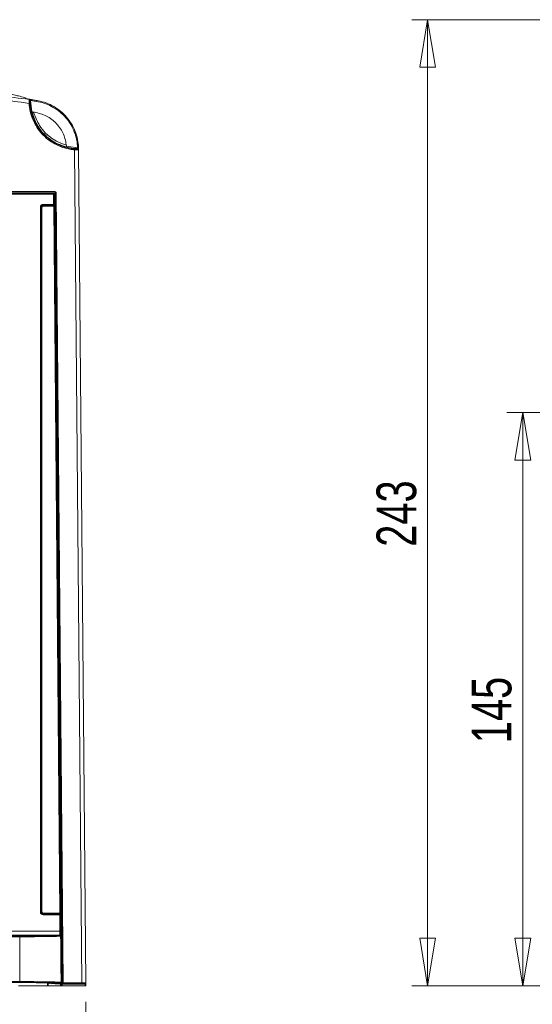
# Model space of a CAD drawing. Header units: millimetres. Extents: x 0 to 2100, y 0 to 1485.
# Tile 29 of 118: x 549 to 711, y 251 to 561. Entities that reach past the tile are written whole.
import ezdxf

# ---------------------------------------------------------------- set-up
doc = ezdxf.new("R2010")
doc.units = ezdxf.units.MM
doc.header["$LTSCALE"] = 5
doc.styles.add('SLDTEXTSTYLE1', font='TXT', dxfattribs={"width": 0.75})
doc.dimstyles.new('SLDDIMSTYLE0', dxfattribs={"dimtxt": 12.5, "dimasz": 15, "dimexe": 0, "dimexo": 0.0625, "dimgap": 3.125, "dimtad": 1, "dimdec": 0, "dimlfac": 0.8, "dimrnd": 1e-09, "dimzin": 12, "dimdsep": 46, "dimtxsty": 'SLDTEXTSTYLE1', "dimblk1": 'CLOSED', "dimblk2": 'CLOSED', "dimsah": 1, "dimcen": 0.09, "dimadec": 0, "dimazin": 3, "dimtfac": 1, "dimtofl": 0, "dimtmove": 0, "dimatfit": 3, "dimldrblk": 'CLOSED', "dimfxl": 0, "dimfrac": 2, "dimtolj": 1, "dimtzin": 12, "dimarcsym": 0})

# ---------------------------------------------------------------- blocks, each defined once
blk = doc.blocks.new('_CLOSED')
at = {"color": 0, "linetype": 'ByBlock', "lineweight": -2}
for p, q in [((-1, 0.166667), (0, 0)), ((-1, 0.166667), (-1, -0.166667)), ((0, 0), (-1, -0.166667)), ((0, 0), (-1, 0))]:
    blk.add_line(p, q, dxfattribs=at)
blk = doc.blocks.new('_D_5')
at = {"color": 7, "linetype": 'Continuous', "lineweight": 0}
for p, q in [((299.99, 252.05), (299.99, 191.39)), ((569.99, 252.05), (569.99, 191.39)), ((299.99, 196.39), (569.99, 196.39))]:
    blk.add_line(p, q, dxfattribs=at)
at = {"color": 7, "linetype": 'Continuous', "lineweight": 0, "xscale": 15, "yscale": 15, "rotation": 180.0000000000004}
blk.add_blockref('_CLOSED', (299.99, 196.39, -23.72), dxfattribs=at)
at = {"color": 7, "linetype": 'Continuous', "lineweight": 0, "xscale": 15, "yscale": 15}
blk.add_blockref('_CLOSED', (569.99, 196.39, -23.72), dxfattribs=at)
at = {"color": 7, "linetype": 'Continuous', "lineweight": 0, "insert": (421.13, 212.5), "char_height": 12.5, "attachment_point": 1, "style": 'SLDTEXTSTYLE1'}
blk.add_mtext('216', dxfattribs=at)
blk = doc.blocks.new('_D_14')
at = {"color": 7, "linetype": 'Continuous', "lineweight": 0}
for p, q in [((795.19, 437.68), (702.69, 437.68)), ((707.69, 257.05), (707.69, 437.68)), ((829.75, 257.05), (702.69, 257.05))]:
    blk.add_line(p, q, dxfattribs=at)
at = {"color": 7, "linetype": 'Continuous', "lineweight": 0, "xscale": 15, "yscale": 15}
for p, rotation in [((707.69, 437.68), 90.00000000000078), ((707.69, 257.05), 270.0000000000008)]:
    blk.add_blockref('_CLOSED', p, dxfattribs=dict(at, rotation=rotation))
at = {"color": 7, "linetype": 'Continuous', "lineweight": 0, "insert": (691.58, 333.51), "char_height": 12.5, "attachment_point": 1, "rotation": 90, "style": 'SLDTEXTSTYLE1'}
blk.add_mtext('145', dxfattribs=at)
blk = doc.blocks.new('_D_15')
at = {"color": 7, "linetype": 'Continuous', "lineweight": 0}
for p, q in [((1198.27, 561.43), (672.69, 561.43)), ((677.69, 257.05), (677.69, 561.43)), ((829.75, 257.05), (672.69, 257.05))]:
    blk.add_line(p, q, dxfattribs=at)
at = {"color": 7, "linetype": 'Continuous', "lineweight": 0, "xscale": 15, "yscale": 15}
for p, rotation in [((677.69, 561.43), 90.00000000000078), ((677.69, 257.05), 270.0000000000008)]:
    blk.add_blockref('_CLOSED', p, dxfattribs=dict(at, rotation=rotation))
at = {"color": 7, "linetype": 'Continuous', "lineweight": 0, "insert": (661.58, 395.39), "char_height": 12.5, "attachment_point": 1, "rotation": 90, "style": 'SLDTEXTSTYLE1'}
blk.add_mtext('243', dxfattribs=at)

msp = doc.modelspace()

# ---------------------------------------------------------------- linework, layer by layer
at = {"color": 7, "linetype": 'Continuous', "lineweight": 15}
for p, q in [((552.15, 536.43), (551.05, 536.597)), ((552.525, 535.957), (552.525, 535.997)), ((552.525, 535.957), (552.956, 532.409)), ((554.269, 535.708), (552.525, 535.957)), ((552.956, 532.409), (552.985, 532.405)), ((563.901, 521.592), (567.387, 521.103)), ((567.597, 522.192), (567.683, 521.194)), ((567.647, 521.79), (567.62, 522.088)), ((567.683, 521.192), (567.683, 521.2)), ((568.739, 257.981), (566.448, 520.427)), ((567.699, 520.393), (569.989, 257.981)), ((559.793, 506.479), (545.055, 506.479)), ((545.529, 506.727), (559.793, 506.727)), ((545.844, 507.356), (560.023, 507.356)), ((560.023, 507.053), (545.844, 507.053)), ((559.793, 506.479), (559.793, 506.727)), ((559.793, 506.727), (559.843, 506.727)), ((559.821, 503.257), (559.793, 506.479)), ((560.342, 506.727), (559.843, 506.727)), ((560.023, 507.053), (560.023, 507.356)), ((560.043, 506.479), (560.071, 503.257)), ((560.093, 506.479), (560.043, 506.479)), ((560.137, 498.776), (560.093, 506.479)), ((562.494, 257.976), (560.323, 506.756)), ((560.623, 506.761), (562.794, 257.981)), ((556.521, 503.257), (559.821, 503.257)), ((556.521, 503.005), (556.521, 503.257)), ((559.821, 503.005), (556.521, 503.005)), ((556.521, 503.005), (556.533, 502.981)), ((556.533, 502.981), (559.833, 502.981)), ((556.533, 502.981), (556.533, 502.729)), ((559.842, 502.729), (556.533, 502.729)), ((559.821, 503.005), (559.821, 503.257)), ((559.833, 502.981), (559.821, 503.005)), ((561.786, 279.966), (559.842, 502.729)), ((560.071, 503.257), (560.083, 503.233)), ((560.092, 502.729), (562.036, 279.967)), ((555.646, 280.346), (555.646, 502.382)), ((555.896, 502.38), (555.896, 280.344)), ((555.908, 502.356), (555.896, 502.38)), ((555.908, 280.344), (555.908, 502.356)), ((556.158, 502.354), (556.158, 280.341)), ((562.252, 258.037), (560.16, 495.568)), ((555.896, 280.344), (555.908, 280.344)), ((556.521, 279.719), (561.774, 279.719)), ((556.521, 279.719), (556.521, 279.471)), ((561.774, 279.471), (556.521, 279.471)), ((556.533, 279.966), (561.786, 279.966)), ((556.533, 279.966), (556.533, 279.719)), ((561.774, 279.719), (561.774, 279.471)), ((561.774, 279.719), (561.786, 279.719)), ((561.819, 274.3), (561.774, 279.471)), ((562.024, 279.471), (562.069, 274.3)), ((562.036, 279.471), (562.024, 279.471)), ((308.158, 274.3), (561.819, 274.3)), ((561.819, 273.061), (308.158, 273.061)), ((561.787, 272.995), (561.819, 273.061)), ((511.864, 272.797), (549.127, 272.797)), ((549.127, 272.549), (511.864, 272.549)), ((549.127, 272.797), (549.127, 272.549)), ((549.127, 272.549), (549.127, 258.408)), ((562.069, 272.813), (562.037, 272.747)), ((562.037, 272.747), (562.037, 272.747)), ((511.864, 258.408), (549.127, 258.408)), ((549.127, 258.156), (511.864, 258.156)), ((511.864, 258.095), (549.127, 258.095)), ((549.127, 258.408), (549.127, 258.156)), ((557.864, 257.053), (557.855, 257.991)), ((558.493, 257.933), (558.574, 257.774)), ((560.009, 257.764), (559.199, 257.764)), ((560.449, 257.76), (561.975, 257.734)), ((562.002, 257.784), (561.915, 257.956)), ((562.163, 257.721), (562.16, 257.726)), ((562.163, 257.721), (562.641, 257.721)), ((562.165, 258.208), (562.165, 258.208)), ((562.165, 258.208), (562.252, 258.037)), ((562.235, 257.721), (562.258, 257.053)), ((562.49, 257.576), (562.478, 257.751)), ((562.49, 257.576), (562.508, 257.053)), ((569.734, 257.576), (562.49, 257.576)), ((562.794, 257.678), (562.794, 257.981)), ((562.794, 257.981), (568.739, 257.981)), ((568.739, 257.678), (562.794, 257.678)), ((568.739, 257.678), (568.739, 257.981)), ((569.689, 257.678), (568.739, 257.678)), ((569.739, 257.053), (569.734, 257.576)), ((569.981, 257.911), (569.984, 257.576)), ((569.984, 257.576), (569.989, 257.053)), ((548.801, 257.053), (557.864, 257.053)), ((558.114, 257.053), (557.864, 257.053)), ((562.008, 257.053), (558.114, 257.053)), ((562.258, 257.053), (562.008, 257.053)), ((562.508, 257.053), (562.258, 257.053)), ((569.739, 257.053), (562.508, 257.053)), ((569.989, 257.053), (569.739, 257.053))]:
    msp.add_line(p, q, dxfattribs=at)
at = {"color": 8, "linetype": 'Continuous', "lineweight": 15}
for p, q in [((553.632, 532.011), (553.056, 532.094)), ((560.375, 500.79), (560.387, 498.693)), ((558.105, 257.978), (558.114, 257.053)), ((562.008, 257.053), (561.985, 257.734)), ((569.734, 257.576), (569.734, 257.682))]:
    msp.add_line(p, q, dxfattribs=at)
at = {"color": 7, "linetype": 'Continuous', "lineweight": 15, "flags": 128}
for points in [[(553.21, 536.163), (554.425, 535.985), (554.425, 535.985), (554.425, 535.985)], [(554.312, 536.002), (554.333, 535.999), (554.35, 535.997)], [(560.137, 498.776), (560.142, 498.76), (560.157, 498.744), (560.18, 498.73), (560.211, 498.717), (560.249, 498.707), (560.292, 498.699), (560.339, 498.695), (560.387, 498.693)]]:
    msp.add_lwpolyline(points, dxfattribs=at)
at = {"color": 7, "linetype": 'Continuous', "lineweight": 15}
for centre, radius, start, end in [((552.693, 526.379), 8.705, 91.98896, 93.9626), ((552.078, 536.014), 0.3, 359.96832, 82.08041), ((612.974, 527.286), 59.306, 171.54871, 171.83604), ((567.774, 512.513), 8.599, 90.58307, 92.58157), ((567.387, 521.179), 0.297, 2.89255, 89.44799), ((567.384, 521.17), 0.3, 2.37978, 29.90144), ((673.004, 511.969), 106.89, 175.30215, 175.46155), ((567.398, 520.507), 0.3, 0.58472, 88.99249), ((567.399, 520.39), 0.3, 0.50813, 88.91789), ((559.793, 506.477), 0.25, 0.50322, 89.99894), ((559.918, 499.171), 7.309, 89.02445, 90.98416), ((559.843, 506.477), 0.25, 0.50322, 89.99894), ((560.023, 506.756), 0.6, 0.5, 90), ((560.023, 506.753), 0.3, 0.5, 90), ((560.623, 498.163), 8.598, 90.00018, 91.99967), ((559.946, 495.949), 7.309, 89.02445, 90.98416), ((559.821, 503.255), 0.25, 270.007, 0.4908), ((559.833, 503.231), 0.25, 270.007, 0.4908), ((559.967, 495.421), 7.309, 89.02445, 90.98416), ((555.707, 495.072), 7.311, 88.52467, 90.48406), ((556.096, 509.665), 7.311, 268.52467, 270.48406), ((555.707, 273.035), 7.311, 88.52467, 90.48406), ((556.096, 287.652), 7.311, 268.52467, 270.48406), ((561.774, 279.469), 0.25, 0.50322, 89.99894), ((561.899, 272.163), 7.309, 89.02445, 90.98416), ((561.911, 272.659), 7.309, 89.02445, 90.98416), ((561.786, 279.469), 0.25, 0.50322, 89.99894), ((561.945, 266.992), 7.309, 89.02445, 90.98416), ((561.819, 272.811), 0.25, 0.51764, 89.99332), ((562.002, 258.035), 0.25, 270.007, 0.4908), ((562.178, 264.735), 7.165, 270.50087, 272.49948), ((562.794, 249.383), 8.598, 90.00018, 91.99967), ((562.794, 257.978), 0.3, 180.5, 270), ((569.689, 257.978), 0.3, 270, 0.5), ((569.859, 250.414), 7.164, 89.0002, 90.9998)]:
    msp.add_arc(centre, radius, start, end, dxfattribs=at)
at = {"color": 8, "linetype": 'Continuous', "lineweight": 15}
msp.add_arc((569.803, 257.555), 0.182, 6.76202, 73.25144, dxfattribs=at)
at = {"color": 7, "linetype": 'Continuous', "lineweight": 15}
for centre, major_axis, ratio, start_param, end_param in [((560.343, 506.477), (0.25, -0.002), 0.3419658, 1.5771089, 3.1367662), ((556.521, 502.382), (0.744, -0.46), 0.9999149, 2.1244011, 3.6951213), ((556.521, 502.38), (0.452, -0.432), 0.9998323, 2.3334998, 3.90422), ((556.533, 502.356), (0.621, 0.068), 0.9999298, 1.4615335, 3.0322537), ((556.533, 502.354), (0.319, -0.197), 0.9999149, 2.1244011, 3.6951213), ((559.837, 502.731), (-0.004, 0.25), 0.0172961, 4.7033578, 6.2654274), ((560.087, 502.733), (-0.004, 0.5), 0.00865, 4.7035862, 6.2656559), ((556.521, 280.346), (0.744, 0.46), 0.9999149, 2.588064, 4.1587842), ((556.521, 280.344), (0.549, 0.3), 0.9998733, 2.6418978, 4.212618), ((556.533, 280.344), (0.477, 0.404), 0.9999537, 2.4388351, 4.0095553), ((556.533, 280.341), (0.319, 0.197), 0.9999149, 2.588064, 4.1587842), ((561.781, 279.969), (-0.004, 0.25), 0.0172961, 3.1412881, 4.7033578), ((562.031, 279.971), (-0.004, 0.5), 0.00865, 3.1415165, 4.7035862), ((549.127, 273.019), (12.738, 0), 0.0174551, 4.712389, 6.1730308), ((561.806, 274.311), (-0.013, 1.25), 0.0103797, 3.1589363, 4.7035527), ((562.056, 274.313), (-0.013, 1.5), 0.00865, 3.1589698, 4.7035862), ((559.393, 574.379), (-10.355, 1176.506), 0.0000099, 1.8300715, 1.8428781), ((549.127, 257.932), (12.865, 0), 0.0174551, 0.1091097, 1.5707963), ((549.127, 257.932), (9.367, 0), 0.0174551, 0.0088793, 1.5707963), ((559.199, 257.774), (0.625, 0), 0.0174544, 3.1504717, 4.7125413), ((560.009, 257.753), (0.625, 0), 0.0174544, 0.7898769, 1.57095), ((561.535, 257.726), (0.625, 0), 0.0174544, 0.0088039, 0.7898769), ((568.739, 257.978), (1.25, 0.003), 0.0020942, 0.0000139, 1.5707341)]:
    msp.add_ellipse(centre, major_axis=major_axis, ratio=ratio, start_param=start_param, end_param=end_param, dxfattribs=at)
at = {"color": 8, "linetype": 'Continuous', "lineweight": 15}
for centre, major_axis, ratio, start_param, end_param in [((561.41, 495.531), (-0.041, 4.115), 0.3037826, 0.9089218, 1.5586147), ((563.502, 257.785), (1.5, 0), 0.0174546, 3.1503966, 4.054265), ((563.502, 258.035), (1.25, -0.002), 0.0210597, 3.1504655, 3.7744756)]:
    msp.add_ellipse(centre, major_axis=major_axis, ratio=ratio, start_param=start_param, end_param=end_param, dxfattribs=at)
at = {"color": 7, "linetype": 'Continuous', "lineweight": 15}
for points, knots in [([(552.092, 535.064), (551.27, 535.177), (544.728, 536.078), (532.436, 537.549), (513.268, 539.27), (492.352, 540.481), (477.182, 540.618), (469.707, 540.686)], [0, 0, 0, 0, 0.0301214, 0.2397281, 0.4493347, 0.7286793, 1, 1, 1, 1]), ([(471.207, 541.925), (478.197, 541.85), (492.898, 541.692), (513.745, 540.475), (533.736, 538.696), (545.99, 537.106), (552.12, 536.311)], [0, 0, 0, 0, 0.258322, 0.5433403, 0.7715576, 1, 1, 1, 1]), ([(551.129, 536.665), (551.126, 536.679), (551.118, 536.711), (550.657, 536.868), (549.818, 537.12), (548.581, 537.461), (546.947, 537.874), (545.31, 538.249), (544.074, 538.511), (543.413, 538.646), (542.991, 538.731), (542.322, 538.86), (541.532, 539.01), (540.141, 539.266), (538.049, 539.626), (532.986, 540.426), (528.433, 540.969), (524.404, 541.317), (523.364, 541.402), (522.012, 541.502), (520.343, 541.61), (518.433, 541.712), (516.236, 541.801), (513.682, 541.871), (510.819, 541.917), (508.723, 541.921), (507.657, 541.923)], [0, 0, 0, 0, 0.09103162, 0.20054316, 0.30014421, 0.38994942, 0.4702126, 0.5413226, 0.55772421, 0.57358843, 0.58887014, 0.59446881, 0.60027482, 0.61334675, 0.62946122, 0.64927103, 0.72995734, 0.73489175, 0.74064773, 0.75621102, 0.77848518, 0.80813323, 0.8455303, 0.89094451, 0.94457365, 1, 1, 1, 1]), ([(552.092, 535.064), (552.091, 535.206), (552.088, 535.493), (552.094, 535.871), (552.103, 536.152), (552.113, 536.292), (552.118, 536.306), (552.12, 536.311)], [0, 0, 0, 0, 0.2189803, 0.4387048, 0.6559661, 0.8702105, 1, 1, 1, 1]), ([(566.448, 520.427), (566.03, 520.471), (564.737, 520.606), (562.617, 521.154), (560.192, 522.209), (557.984, 523.67), (556.047, 525.472), (554.445, 527.58), (553.22, 529.923), (552.383, 532.44), (552.189, 534.189), (552.092, 535.064)], [0, 0, 0, 0, 0.0565354, 0.1744657, 0.292396, 0.410329, 0.5282621, 0.6461966, 0.7641311, 0.8820656, 1, 1, 1, 1]), ([(552.12, 536.311), (552.156, 536.307), (552.196, 536.303), (552.284, 536.292), (552.293, 536.291)], [0, 0, 0, 0, 0.8952738, 1, 1, 1, 1]), ([(552.357, 536.387), (552.347, 536.389), (552.248, 536.409), (552.196, 536.42), (552.15, 536.43)], [0, 0, 0, 0, 0.10057123, 1, 1, 1, 1]), ([(552.293, 536.291), (552.491, 536.263), (553.164, 536.167), (553.837, 536.071), (554.312, 536.002), (554.312, 536.002)], [0, 0, 0, 0, 0.2942512, 0.9999632, 1, 1, 1, 1]), ([(552.525, 535.997), (552.523, 536.026), (552.519, 536.084), (552.483, 536.168), (552.417, 536.246), (552.347, 536.28), (552.302, 536.289), (552.294, 536.29), (552.293, 536.291)], [0, 0, 0, 0, 0.1734625, 0.3458312, 0.6008036, 0.9305747, 0.9924365, 1, 1, 1, 1]), ([(554.66, 535.952), (554.591, 535.965), (553.823, 536.113), (553.055, 536.256), (552.357, 536.387)], [0, 0, 0, 0, 0.090728, 1, 1, 1, 1]), ([(552.378, 536.014), (552.377, 536.01), (552.372, 536), (552.367, 535.895), (552.367, 535.685), (552.374, 535.401), (552.385, 535.186), (552.391, 535.079)], [0, 0, 0, 0, 0.1301887, 0.3448232, 0.5620186, 0.7813561, 1, 1, 1, 1]), ([(552.525, 535.997), (552.525, 535.997), (552.45, 536.006), (552.414, 536.01), (552.378, 536.014)], [0, 0, 0, 0, 0.0010041, 1, 1, 1, 1]), ([(552.391, 535.079), (552.484, 534.233), (552.671, 532.517), (553.49, 530.06), (554.69, 527.748), (556.255, 525.691), (558.159, 523.909), (560.315, 522.485), (562.701, 521.434), (564.576, 520.965), (565.849, 520.781), (566.26, 520.743), (566.472, 520.724)], [0, 0, 0, 0, 0.1162479, 0.2358669, 0.3521148, 0.4717339, 0.5879803, 0.7075979, 0.8238415, 0.9434564, 0.9708492, 1, 1, 1, 1]), ([(554.35, 535.997), (554.35, 535.997), (554.152, 536.026), (553.62, 536.104), (553.087, 536.181), (552.752, 536.229)], [0, 0, 0, 0, 0.0000464, 0.3715564, 1, 1, 1, 1]), ([(567.387, 521.103), (567.376, 521.312), (567.324, 522.382), (567.001, 524.301), (566.162, 526.76), (564.91, 529.036), (563.305, 531.072), (561.378, 532.806), (559.192, 534.192), (556.805, 535.212), (555.114, 535.543), (554.269, 535.708)], [0, 0, 0, 0, 0.0293954, 0.1510538, 0.2727093, 0.3940802, 0.5154556, 0.6365982, 0.7577348, 0.8788629, 1, 1, 1, 1]), ([(554.312, 536.002), (554.312, 536.002), (555.167, 535.878), (556.884, 535.484), (559.31, 534.472), (561.551, 533.053), (563.507, 531.293), (565.157, 529.212), (566.426, 526.901), (567.293, 524.385), (567.622, 522.428), (567.676, 521.324), (567.686, 521.112)], [0, 0, 0, 0, 0.0000035, 0.1194096, 0.2422721, 0.3616824, 0.4845466, 0.6041882, 0.727279, 0.8471801, 0.9706099, 1, 1, 1, 1]), ([(552.956, 532.409), (553.093, 532.389), (553.365, 532.35), (553.637, 532.311), (553.772, 532.291)], [0, 0, 0, 0, 0.5051196, 1, 1, 1, 1]), ([(553.035, 532.097), (553.026, 532.133), (553.007, 532.207), (552.988, 532.304), (552.978, 532.372), (552.979, 532.402), (552.983, 532.404), (552.985, 532.405)], [0, 0, 0, 0, 0.234812, 0.4701988, 0.6900713, 0.8923134, 1, 1, 1, 1]), ([(553.035, 532.097), (553.568, 530.625), (554.466, 528.145), (556.693, 525.426), (558.801, 523.627), (561.148, 522.19), (562.942, 521.616), (563.923, 521.303)], [0, 0, 0, 0, 0.2905512, 0.4893805, 0.6487622, 0.8081439, 1, 1, 1, 1]), ([(553.807, 532.286), (553.76, 532.293), (553.673, 532.306), (553.586, 532.319), (553.546, 532.325)], [0, 0, 0, 0, 0.5337834, 1, 1, 1, 1]), ([(553.632, 532.011), (554.138, 530.672), (555.011, 528.365), (557.634, 525.186), (560.574, 523.006), (563, 522.202), (563.868, 521.914)], [0, 0, 0, 0, 0.284486, 0.489686, 0.8175105, 1, 1, 1, 1]), ([(553.772, 532.291), (555.074, 531.972), (557.678, 531.334), (560.877, 528.799), (563.181, 525.475), (563.663, 522.873), (563.901, 521.592)], [0, 0, 0, 0, 0.25154205, 0.50310752, 0.75529199, 1, 1, 1, 1]), ([(563.924, 521.279), (563.924, 521.285), (563.923, 521.297), (563.919, 521.355), (563.913, 521.435), (563.907, 521.519), (563.902, 521.573), (563.901, 521.592)], [0, 0, 0, 0, 0.2137294, 0.4272693, 0.6459638, 0.8755047, 1, 1, 1, 1]), ([(567.403, 520.806), (567.204, 520.813), (566.202, 520.845), (565.033, 521.008), (564.089, 521.239), (563.924, 521.279)], [0, 0, 0, 0, 0.1706456, 0.855247, 1, 1, 1, 1]), ([(567.401, 520.889), (567.4, 520.898), (567.399, 520.922), (567.396, 520.979), (567.392, 521.045), (567.388, 521.091), (567.387, 521.103)], [0, 0, 0, 0, 0.1539639, 0.4197356, 0.8423784, 1, 1, 1, 1]), ([(567.683, 521.191), (567.683, 521.189), (567.684, 521.182), (567.681, 521.244), (567.675, 521.367), (567.665, 521.542), (567.655, 521.691), (567.648, 521.775), (567.647, 521.79)], [0, 0, 0, 0, 0.08959982, 0.30305568, 0.51767538, 0.73387782, 0.95164448, 1, 1, 1, 1]), ([(567.683, 521.195), (567.683, 521.211), (567.681, 521.243), (567.677, 521.33), (567.675, 521.371)], [0, 0, 0, 0, 0.5205775, 1, 1, 1, 1]), ([(567.684, 521.183), (567.684, 521.183), (567.684, 521.183), (567.683, 521.2), (567.683, 521.207)], [0, 0, 0, 0, 0.5570413, 1, 1, 1, 1]), ([(567.686, 521.112), (567.687, 521.086), (567.691, 520.992), (567.694, 520.858), (567.696, 520.743), (567.696, 520.692), (567.696, 520.675), (567.696, 520.675)], [0, 0, 0, 0, 0.1578455, 0.5810968, 0.8465862, 0.9998456, 1, 1, 1, 1]), ([(567.699, 520.393), (567.685, 520.391), (567.657, 520.387), (567.443, 520.388), (567.127, 520.395), (566.775, 520.409), (566.542, 520.422), (566.448, 520.427)], [0, 0, 0, 0, 0.21424366, 0.42852367, 0.64252595, 0.85629468, 1, 1, 1, 1]), ([(566.472, 520.724), (566.542, 520.718), (566.716, 520.705), (566.979, 520.691), (567.214, 520.684), (567.374, 520.683), (567.394, 520.688), (567.404, 520.69)], [0, 0, 0, 0, 0.1429816, 0.3558777, 0.5696778, 0.7845742, 1, 1, 1, 1]), ([(567.403, 520.806), (567.403, 520.812), (567.403, 520.824), (567.401, 520.864), (567.401, 520.888), (567.401, 520.889)], [0, 0, 0, 0, 0.49211177, 0.98435932, 1, 1, 1, 1]), ([(567.401, 520.889), (567.439, 520.885), (567.517, 520.879), (567.614, 520.829), (567.682, 520.759), (567.692, 520.703), (567.696, 520.675)], [0, 0, 0, 0, 0.25, 0.5, 0.75, 1, 1, 1, 1]), ([(567.404, 520.69), (567.404, 520.696), (567.404, 520.717), (567.404, 520.768), (567.403, 520.806)], [0, 0, 0, 0, 0.2639908, 1, 1, 1, 1]), ([(567.698, 520.506), (567.696, 520.526), (567.693, 520.58), (567.659, 520.663), (567.593, 520.741), (567.504, 520.794), (567.437, 520.802), (567.403, 520.806)], [0, 0, 0, 0, 0.1288172, 0.3484408, 0.5665954, 0.7835633, 1, 1, 1, 1]), ([(560.16, 495.568), (560.16, 495.577), (560.153, 496.402), (560.145, 497.492), (560.139, 498.53), (560.137, 498.776)], [0, 0, 0, 0, 0.007567, 0.7646892, 1, 1, 1, 1]), ([(560.16, 495.568), (560.16, 495.577), (560.16, 495.593), (560.158, 495.912), (560.171, 496.712), (560.236, 497.749), (560.349, 498.458), (560.387, 498.693)], [0, 0, 0, 0, 0.0076926, 0.0152022, 0.3036718, 0.7696005, 1, 1, 1, 1]), ([(561.787, 272.995), (561.791, 272.995), (561.809, 272.994), (561.854, 272.988), (561.92, 272.962), (561.984, 272.906), (562.028, 272.831), (562.034, 272.775), (562.037, 272.747)], [0, 0, 0, 0, 0.02856544, 0.13635371, 0.35252345, 0.56843139, 0.78421351, 1, 1, 1, 1]), ([(562.037, 272.747), (562.017, 272.744), (561.916, 272.73), (561.42, 272.694), (559.862, 272.639), (556.797, 272.587), (553.014, 272.555), (550.342, 272.551), (549.127, 272.549)], [0, 0, 0, 0, 0.0264426, 0.1325101, 0.3466287, 0.5772617, 0.8078647, 1, 1, 1, 1]), ([(549.127, 258.408), (549.293, 258.408), (550.129, 258.408), (552.307, 258.404), (555.647, 258.383), (559.05, 258.337), (561.403, 258.275), (561.925, 258.229), (562.165, 258.208)], [0, 0, 0, 0, 0.02616769, 0.13112686, 0.34296944, 0.57337226, 0.8038018, 1, 1, 1, 1]), ([(562.165, 258.208), (562.163, 258.18), (562.157, 258.124), (562.115, 258.049), (562.052, 257.991), (561.985, 257.963), (561.938, 257.956), (561.919, 257.956), (561.915, 257.956)], [0, 0, 0, 0, 0.2133993, 0.4267946, 0.640306, 0.8540673, 0.9715612, 1, 1, 1, 1])]:
    msp.add_open_spline(points, degree=3, knots=knots, dxfattribs=at)

# ---------------------------------------------------------------- dimensions: what is measured, and where the dimension line sits
at = {"color": 7, "linetype": 'Continuous', "lineweight": 0}
for base, p1, p2, angle, picture, middle in [((677.6896, 561.4283), (834.7521, 257.0534), (1203.2667, 561.4283), 90, '_D_15', (677.6896, 409.2409)), ((707.689573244, 437.678393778), (834.752073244, 257.053393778), (800.189573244, 437.678393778), 90, '_D_14', (707.689573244, 347.365893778)), ((569.989, 196.391), (299.989, 257.053), (569.989, 257.053), 0, '_D_5', (434.989, 196.391))]:
    dim = msp.add_linear_dim(base=base, p1=p1, p2=p2, angle=angle, dimstyle='SLDDIMSTYLE0', dxfattribs=at)
    dim.commit()
    dim.dimension.update_dxf_attribs({"geometry": picture, "text_midpoint": middle, "dimtype": 160})

doc.saveas('drawing.dxf')
